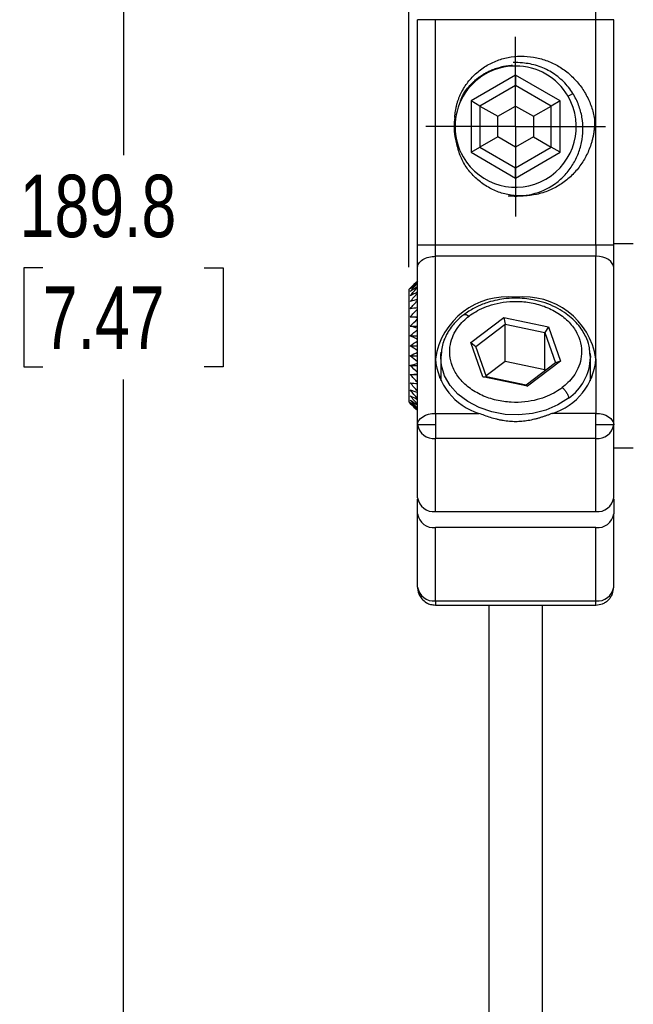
# Model space of a CAD drawing. Header units: millimetres. Extents: x 0 to 432, y 0 to 279.
# Tile 8 of 11: x 193 to 227, y 116 to 171. Entities that reach past the tile are written whole.
import ezdxf

# ---------------------------------------------------------------- set-up
doc = ezdxf.new("R2010")
doc.units = ezdxf.units.MM
doc.layers.add('DIMENSIONS', color=140, linetype='Continuous')
doc.layers.add('SLD-0', color=179, linetype='Continuous')
doc.styles.add('SLDTEXTSTYLE0', font='TXT', dxfattribs={"width": 0.75})
doc.dimstyles.new('SLDDIMSTYLE2', dxfattribs={"dimtxt": 3.5, "dimasz": 3.5, "dimexe": 0, "dimexo": 0.0625, "dimgap": 0.875, "dimtad": 0, "dimtih": 1, "dimtoh": 1, "dimdec": 1, "dimrnd": 1e-09, "dimzin": 12, "dimdsep": 46, "dimtxsty": 'SLDTEXTSTYLE0', "dimsah": 1, "dimcen": 0.09, "dimadec": 0, "dimazin": 3, "dimtfac": 1, "dimtdec": 1, "dimtofl": 0, "dimtmove": 0, "dimatfit": 3, "dimfxl": 0, "dimfrac": 2, "dimtolj": 1, "dimtzin": 12, "dimarcsym": 0})

# ---------------------------------------------------------------- blocks, each defined once
blk = doc.blocks.new('_D_13')
at = {"layer": 'DIMENSIONS'}
for p, q in [((214.771, 157.546), (214.771, 265.601)), ((273.371, 144.396), (273.371, 265.601)), ((214.771, 262.426), (235.41, 262.426)), ((239.545, 262.399), (238.479, 262.399)), ((238.479, 262.399), (238.479, 256.843)), ((248.597, 262.399), (249.663, 262.399)), ((249.663, 262.399), (249.663, 256.843)), ((273.371, 262.426), (252.733, 262.426)), ((238.479, 256.843), (239.545, 256.843)), ((249.663, 256.843), (248.597, 256.843))]:
    blk.add_line(p, q, dxfattribs=at)
for points in [[(214.771, 262.426), (218.271, 261.426), (218.271, 263.426)], [(273.371, 262.426), (269.871, 263.426), (269.871, 261.426)]]:
    blk.add_solid(points, dxfattribs=at)
at = {"layer": 'DIMENSIONS', "char_height": 3.5, "attachment_point": 1, "style": 'SLDTEXTSTYLE0'}
for s, insert in [('58.6', (239.545, 267.622)), ('2.31', (239.545, 261.354))]:
    blk.add_mtext(s, dxfattribs=dict(at, insert=insert))
blk = doc.blocks.new('_D_15')
at = {"layer": 'DIMENSIONS'}
for p, q in [((218.001, 252.426), (195.596, 252.426)), ((198.771, 252.426), (198.771, 163.82)), ((194.245, 157.499), (193.179, 157.499)), ((193.179, 157.499), (193.179, 151.943)), ((203.297, 157.499), (204.363, 157.499)), ((204.363, 157.499), (204.363, 151.943)), ((193.179, 151.943), (194.245, 151.943)), ((204.363, 151.943), (203.297, 151.943)), ((198.771, 62.626), (198.771, 151.232)), ((246.051, 62.626), (195.596, 62.626))]:
    blk.add_line(p, q, dxfattribs=at)
for points in [[(198.771, 252.426), (197.771, 248.926), (199.771, 248.926)], [(198.771, 62.626), (199.771, 66.126), (197.771, 66.126)]]:
    blk.add_solid(points, dxfattribs=at)
at = {"layer": 'DIMENSIONS', "char_height": 3.5, "attachment_point": 1, "style": 'SLDTEXTSTYLE0'}
for s, insert in [('189.8', (192.952, 162.722)), ('7.47', (194.245, 156.454))]:
    blk.add_mtext(s, dxfattribs=dict(at, insert=insert))
blk = doc.blocks.new('_D_16')
at = {"layer": 'DIMENSIONS'}
for p, q in [((223.541, 252.426), (289.313, 252.426)), ((286.138, 252.426), (286.138, 217.12)), ((281.613, 210.799), (280.546, 210.799)), ((280.546, 210.799), (280.546, 205.243)), ((290.664, 210.799), (291.73, 210.799)), ((291.73, 210.799), (291.73, 205.243)), ((280.546, 205.243), (281.613, 205.243)), ((291.73, 205.243), (290.664, 205.243)), ((286.138, 169.226), (286.138, 204.532)), ((263.79, 169.226), (289.313, 169.226))]:
    blk.add_line(p, q, dxfattribs=at)
for points in [[(286.138, 252.426), (285.138, 248.926), (287.138, 248.926)], [(286.138, 169.226), (287.138, 172.726), (285.138, 172.726)]]:
    blk.add_solid(points, dxfattribs=at)
at = {"layer": 'DIMENSIONS', "char_height": 3.5, "attachment_point": 1, "style": 'SLDTEXTSTYLE0'}
for s, insert in [('83.2', (281.613, 216.022)), ('3.28', (281.613, 209.754))]:
    blk.add_mtext(s, dxfattribs=dict(at, insert=insert))
blk = doc.blocks.new('SW_CENTERMARKSYMBOL_3')
at = {"layer": 'SLD-0', "color": 0}
for p, q in [((0, 2.54), (0, 5.04)), ((0, 0), (0, 2.54)), ((-2.54, 0), (-5.04, 0)), ((0, 0), (-2.54, 0)), ((0, 0), (0, -2.54)), ((0, 0), (2.54, 0)), ((2.54, 0), (5.04, 0)), ((0, -2.54), (0, -5.04))]:
    blk.add_line(p, q, dxfattribs=at)

msp = doc.modelspace()

# ---------------------------------------------------------------- linework, layer by layer
at = {"color": 7, "linetype": 'Continuous', "lineweight": 25}
for p, q in [((225.271, 171.426), (225.271, 172.426)), ((216.271, 171.426), (215.271, 171.426)), ((215.271, 158.79), (215.271, 171.426)), ((216.271, 158.79), (216.271, 171.426)), ((225.271, 171.426), (216.271, 171.426)), ((225.271, 158.79), (225.271, 171.426)), ((226.271, 171.426), (225.271, 171.426)), ((226.271, 158.79), (226.271, 171.426)), ((220.771, 168.312), (218.271, 166.869)), ((223.271, 166.869), (220.771, 168.312)), ((220.771, 168.312), (220.771, 167.735)), ((220.771, 167.735), (218.771, 166.58)), ((222.771, 166.58), (220.771, 167.735)), ((220.771, 166.58), (220.771, 167.735)), ((223.716, 167.126), (223.984, 167.281)), ((218.271, 166.869), (218.271, 163.982)), ((218.771, 166.58), (218.271, 166.869)), ((218.771, 166.58), (218.771, 164.271)), ((218.771, 166.58), (219.771, 166.003)), ((219.771, 166.003), (220.771, 166.58)), ((220.771, 166.58), (221.771, 166.003)), ((221.771, 166.003), (222.771, 166.58)), ((223.271, 166.869), (222.771, 166.58)), ((222.771, 164.271), (222.771, 166.58)), ((223.271, 163.982), (223.271, 166.869)), ((219.771, 164.848), (219.771, 166.003)), ((221.771, 166.003), (221.771, 164.848)), ((219.771, 164.848), (218.771, 164.271)), ((220.771, 164.271), (219.771, 164.848)), ((221.771, 164.848), (220.771, 164.271)), ((221.771, 164.848), (222.771, 164.271)), ((218.271, 163.982), (218.771, 164.271)), ((218.771, 164.271), (220.771, 163.116)), ((220.771, 163.116), (222.771, 164.271)), ((220.771, 164.271), (220.771, 163.116)), ((223.271, 163.982), (222.771, 164.271)), ((218.271, 163.982), (220.771, 162.539)), ((220.771, 162.539), (223.271, 163.982)), ((220.771, 162.539), (220.771, 163.116)), ((215.271, 158.79), (216.271, 158.79)), ((216.271, 158.147), (216.271, 158.79)), ((216.271, 158.79), (225.271, 158.79)), ((225.271, 158.79), (225.271, 158.147)), ((225.271, 158.79), (226.271, 158.79)), ((227.371, 158.851), (226.271, 158.851)), ((216.271, 152.397), (216.271, 158.147)), ((225.271, 158.147), (216.271, 158.147)), ((225.271, 152.397), (225.271, 158.147)), ((215.271, 148.69), (215.271, 157.504)), ((226.271, 148.69), (226.271, 157.504)), ((214.86, 156.365), (214.771, 156.276)), ((214.771, 156.276), (214.771, 149.976)), ((214.86, 154.745), (215.271, 154.745)), ((214.86, 154.234), (215.271, 154.234)), ((218.263, 153.301), (220.103, 154.706)), ((218.541, 153.083), (220.177, 154.332)), ((220.103, 154.706), (222.611, 154.188)), ((220.103, 154.706), (220.177, 154.332)), ((220.177, 152.243), (220.177, 154.332)), ((220.177, 154.332), (222.407, 153.871)), ((222.611, 154.188), (222.407, 153.871)), ((222.611, 154.188), (223.28, 152.265)), ((214.86, 153.688), (215.271, 153.688)), ((222.407, 153.871), (223.001, 152.162)), ((222.407, 151.782), (222.407, 153.871)), ((214.86, 153.126), (215.271, 153.126)), ((218.931, 151.378), (218.263, 153.301)), ((218.263, 153.301), (218.541, 153.083)), ((219.135, 151.374), (218.541, 153.083)), ((214.86, 152.563), (215.271, 152.563)), ((216.613, 152.781), (216.571, 152.463)), ((224.971, 152.461), (224.939, 152.72)), ((224.96, 152.699), (224.971, 152.462)), ((214.86, 152.018), (215.271, 152.018)), ((216.271, 149.333), (216.271, 152.397)), ((216.571, 152.462), (216.571, 151.16)), ((220.177, 152.243), (219.115, 151.432)), ((222.407, 151.782), (220.177, 152.243)), ((223.001, 152.162), (221.365, 150.913)), ((223.28, 152.265), (221.439, 150.86)), ((223.28, 152.265), (223.001, 152.162)), ((224.971, 151.16), (224.971, 152.462)), ((225.271, 152.397), (225.271, 149.333)), ((214.86, 151.506), (215.271, 151.506)), ((216.571, 151.45), (216.503, 151.305)), ((222.427, 151.724), (222.407, 151.782)), ((225.039, 151.305), (224.971, 151.45)), ((221.439, 150.86), (218.931, 151.378)), ((218.931, 151.378), (219.135, 151.374)), ((221.365, 150.913), (219.135, 151.374)), ((221.365, 150.913), (221.439, 150.86)), ((214.771, 149.976), (214.864, 149.883)), ((216.271, 149.333), (218.71, 149.333)), ((225.271, 149.333), (222.833, 149.333)), ((225.271, 148.69), (225.271, 149.333)), ((215.271, 144.59), (215.271, 148.69)), ((225.271, 147.924), (225.271, 148.69)), ((226.271, 144.59), (226.271, 148.69)), ((225.271, 147.924), (216.271, 147.924)), ((216.271, 143.824), (216.271, 147.924)), ((225.271, 143.824), (225.271, 147.924)), ((226.271, 147.401), (227.371, 147.401)), ((215.271, 143.69), (215.271, 144.52)), ((226.271, 144.52), (226.271, 143.69)), ((215.271, 139.576), (215.271, 143.69)), ((216.271, 143.824), (225.271, 143.824)), ((226.271, 139.576), (226.271, 143.69)), ((225.271, 142.924), (216.271, 142.924)), ((216.271, 138.81), (216.271, 142.924)), ((225.271, 138.81), (225.271, 142.924)), ((216.271, 138.81), (225.271, 138.81)), ((216.27, 138.576), (225.271, 138.576)), ((219.271, 138.576), (219.271, 92.426)), ((222.271, 92.426), (222.271, 138.576))]:
    msp.add_line(p, q, dxfattribs=at)
at = {"color": 8, "linetype": 'Continuous', "lineweight": 25}
msp.add_line((225.271, 138.576), (225.271, 138.81), dxfattribs=at)
at = {"color": 7, "linetype": 'Continuous', "lineweight": 25, "flags": 128}
for points in [[(226.271, 157.504), (226.252, 157.63), (226.195, 157.75), (226.103, 157.861), (225.978, 157.959), (225.827, 158.039), (225.654, 158.098), (225.466, 158.135), (225.271, 158.147)], [(216.571, 152.462), (216.576, 152.616), (216.589, 152.76)], [(215.271, 148.69), (215.29, 148.816), (215.347, 148.936), (215.44, 149.048), (215.564, 149.145), (215.716, 149.225), (215.888, 149.284), (216.076, 149.321), (216.271, 149.333)], [(225.271, 149.333), (225.466, 149.321), (225.654, 149.284), (225.827, 149.225), (225.978, 149.145), (226.103, 149.048), (226.195, 148.936), (226.252, 148.816), (226.271, 148.69)]]:
    msp.add_lwpolyline(points, dxfattribs=at)
at = {"color": 8, "linetype": 'Continuous', "lineweight": 25, "flags": 128}
msp.add_lwpolyline([(223.736, 150.183), (223.139, 149.804), (222.461, 149.516), (221.726, 149.329), (220.958, 149.248), (220.184, 149.276), (219.43, 149.413), (218.721, 149.654), (218.083, 149.99), (217.535, 150.41), (217.099, 150.901), (216.787, 151.444), (216.61, 152.023), (216.571, 152.462)], dxfattribs=at)
at = {"color": 7, "linetype": 'Continuous', "lineweight": 25}
for centre, radius, start, end in [((220.771, 165.426), 3.4, 30, 210), ((220.771, 165.426), 3.4, 210, 30), ((220.771, 165.426), 3.45, 171.3956, 180), ((220.771, 165.426), 3.45, 180, 198.454), ((220.771, 165.426), 3.9, 263.7751, 303.8998), ((220.306, 151.791), 4.081, 83.4592, 171.4482), ((221.236, 151.791), 4.081, 8.5518, 96.5408), ((219.739, 152.655), 3.477, 184.2414, 252.7836), ((221.804, 152.655), 3.477, 287.2164, 355.7586), ((216.168, 148.825), 0.907, 188.5516, 276.5409), ((225.374, 148.825), 0.907, 263.4591, 351.4484), ((216.168, 144.725), 0.907, 188.5516, 276.5408), ((225.374, 144.725), 0.907, 263.4592, 351.4484), ((216.168, 143.825), 0.907, 188.5516, 276.5408), ((225.374, 143.825), 0.907, 263.4592, 351.4484), ((216.168, 139.711), 0.907, 188.5517, 276.5408), ((225.374, 139.711), 0.907, 263.4592, 351.4483)]:
    msp.add_arc(centre, radius, start, end, dxfattribs=at)
at = {"color": 8, "linetype": 'Continuous', "lineweight": 25}
msp.add_arc((222.082, 152.553), 2.891, 304.904, 358.1805, dxfattribs=at)
at = {"color": 7, "linetype": 'Continuous', "lineweight": 25}
msp.add_ellipse((220.249, 160.547), major_axis=(0.905, 8.45), ratio=0.816497, start_param=0, end_param=0.075141, dxfattribs=at)
for points, knots in [([(217.36, 165.942), (217.364, 166.002), (217.372, 166.122), (217.395, 166.301), (217.427, 166.477), (217.467, 166.651), (217.517, 166.823), (217.575, 166.992), (217.643, 167.159), (217.793, 167.483), (218.081, 167.943), (218.58, 168.464), (219.167, 168.887), (219.821, 169.186), (220.521, 169.36), (221.24, 169.399), (221.958, 169.312), (222.645, 169.1), (223.286, 168.772), (223.858, 168.334), (224.35, 167.807), (224.681, 167.305), (224.894, 166.877), (225.026, 166.543), (225.132, 166.199), (225.178, 165.964), (225.202, 165.846)], [0, 0, 0, 0, 0.015792, 0.031463, 0.047053, 0.062604, 0.078157, 0.093754, 0.109436, 0.125244, 0.187126, 0.250177, 0.312618, 0.375113, 0.43709, 0.50004, 0.562473, 0.624953, 0.687231, 0.749822, 0.81226, 0.874739, 0.906149, 0.93735, 0.968562, 1, 1, 1, 1]), ([(217.651, 166.768), (217.689, 166.903), (217.749, 167.121), (217.926, 167.379), (218.076, 167.585), (218.244, 167.778), (218.424, 167.959), (218.563, 168.078), (218.726, 168.206), (218.874, 168.311), (219.081, 168.435), (219.272, 168.536), (219.502, 168.638), (219.721, 168.714), (219.929, 168.773), (220.13, 168.818), (220.356, 168.855), (220.516, 168.864), (220.591, 168.868)], [0, 0, 0, 0, 0.108857, 0.175461, 0.242061, 0.308655, 0.375244, 0.441828, 0.451639, 0.536791, 0.583765, 0.640026, 0.705574, 0.780407, 0.821068, 0.874764, 0.941493, 1, 1, 1, 1]), ([(223.984, 167.281), (223.832, 167.526), (223.654, 167.749), (223.249, 168.15), (223.019, 168.33), (222.532, 168.625), (222.27, 168.745), (221.723, 168.921), (221.442, 168.977), (221.154, 168.997)], [0, 0, 0, 0, 0.25, 0.25, 0.5, 0.5, 0.75, 0.75, 1, 1, 1, 1]), ([(222.946, 162.189), (223.142, 162.329), (223.321, 162.485), (223.648, 162.828), (223.798, 163.017), (224.059, 163.418), (224.169, 163.628), (224.351, 164.066), (224.422, 164.298), (224.519, 164.764), (224.546, 165), (224.553, 165.475), (224.534, 165.717), (224.452, 166.185), (224.388, 166.413), (224.218, 166.86), (224.111, 167.076), (223.984, 167.281)], [0, 0, 0, 0, 0.125, 0.125, 0.25, 0.25, 0.375, 0.375, 0.5, 0.5, 0.625, 0.625, 0.75, 0.75, 0.875, 0.875, 1, 1, 1, 1]), ([(225.202, 165.846), (225.202, 165.775), (225.203, 165.636), (225.192, 165.428), (225.172, 165.222), (225.142, 165.018), (225.102, 164.816), (225.053, 164.616), (224.945, 164.255), (224.732, 163.746), (224.342, 163.137), (223.856, 162.6), (223.286, 162.153), (222.644, 161.816), (221.953, 161.601), (221.233, 161.513), (220.51, 161.555), (219.806, 161.733), (219.152, 162.045), (218.569, 162.476), (218.161, 162.922), (217.893, 163.323), (217.726, 163.644), (217.589, 163.981), (217.529, 164.216), (217.499, 164.334)], [0, 0, 0, 0, 0.018212, 0.036258, 0.054176, 0.072007, 0.089793, 0.107574, 0.125392, 0.187784, 0.250215, 0.312493, 0.375095, 0.437495, 0.499926, 0.562215, 0.624865, 0.687253, 0.74966, 0.811958, 0.874527, 0.905688, 0.937017, 0.968564, 1, 1, 1, 1]), ([(215.271, 157.504), (215.271, 157.541), (215.271, 157.613), (215.271, 157.729), (215.271, 157.85), (215.271, 157.975), (215.271, 158.134), (215.271, 158.327), (215.271, 158.557), (215.271, 158.712), (215.271, 158.79)], [0, 0, 0, 0, 0.100446, 0.200186, 0.299711, 0.399515, 0.500087, 0.667018, 0.832894, 1, 1, 1, 1]), ([(226.271, 157.504), (226.271, 157.679), (226.271, 157.885), (226.271, 158.327), (226.271, 158.562), (226.271, 158.79)], [0, 0, 0, 0, 0.5, 0.5, 1, 1, 1, 1]), ([(215.271, 157.504), (215.271, 157.58), (215.293, 157.662), (215.39, 157.82), (215.466, 157.896), (215.662, 158.021), (215.78, 158.07), (216.026, 158.133), (216.153, 158.147), (216.271, 158.147)], [0, 0, 0, 0, 0.25, 0.25, 0.5, 0.5, 0.75, 0.75, 1, 1, 1, 1]), ([(224.939, 152.72), (224.928, 152.853), (224.901, 153.174), (224.738, 153.588), (224.512, 154.002), (224.245, 154.358), (223.907, 154.7), (223.495, 155.018), (223.006, 155.304), (222.442, 155.537), (221.899, 155.684), (221.374, 155.769), (220.84, 155.806), (220.105, 155.776), (219.447, 155.645), (218.855, 155.438), (218.373, 155.223), (218.045, 154.997), (217.856, 154.867)], [0, 0, 0, 0, 0.0504413, 0.1226331, 0.1704651, 0.2267016, 0.2856282, 0.3424985, 0.4082776, 0.478045, 0.5439385, 0.5906846, 0.6486393, 0.7147244, 0.8248063, 0.8623966, 0.9208462, 1, 1, 1, 1]), ([(218.159, 154.791), (218.378, 154.957), (218.651, 155.126), (219.344, 155.416), (219.766, 155.537), (220.498, 155.616), (220.759, 155.625), (221.298, 155.596), (221.577, 155.558), (222.132, 155.428), (222.408, 155.336), (222.929, 155.097), (223.174, 154.951), (223.61, 154.617), (223.799, 154.428), (224.109, 154.028), (224.229, 153.817), (224.397, 153.391), (224.445, 153.177), (224.481, 152.764), (224.468, 152.565), (224.363, 152.004), (224.203, 151.681), (223.822, 151.151), (223.601, 150.942), (223.383, 150.776)], [0, 0, 0, 0, 0.125, 0.125, 0.25, 0.25, 0.3125, 0.3125, 0.375, 0.375, 0.4375, 0.4375, 0.5, 0.5, 0.5625, 0.5625, 0.625, 0.625, 0.6875, 0.6875, 0.75, 0.75, 0.875, 0.875, 1, 1, 1, 1]), ([(217.856, 154.867), (217.714, 154.749), (217.479, 154.555), (217.199, 154.231), (217.01, 153.961), (216.877, 153.721), (216.76, 153.467), (216.645, 153.16), (216.624, 152.906), (216.613, 152.781)], [0, 0, 0, 0, 0.2091941, 0.3464972, 0.5023866, 0.6020369, 0.6787372, 0.8420652, 1, 1, 1, 1]), ([(223.383, 150.776), (223.165, 150.609), (222.891, 150.441), (222.198, 150.151), (221.777, 150.029), (221.044, 149.95), (220.784, 149.941), (220.244, 149.97), (219.965, 150.008), (219.41, 150.138), (219.135, 150.23), (218.613, 150.469), (218.368, 150.615), (217.933, 150.95), (217.743, 151.138), (217.433, 151.538), (217.314, 151.75), (217.146, 152.175), (217.097, 152.389), (217.061, 152.802), (217.074, 153.002), (217.18, 153.563), (217.34, 153.885), (217.72, 154.415), (217.941, 154.624), (218.159, 154.791)], [0, 0, 0, 0, 0.125, 0.125, 0.25, 0.25, 0.3125, 0.3125, 0.375, 0.375, 0.4375, 0.4375, 0.5, 0.5, 0.5625, 0.5625, 0.625, 0.625, 0.6875, 0.6875, 0.75, 0.75, 0.875, 0.875, 1, 1, 1, 1]), ([(223.383, 150.776), (223.425, 150.744), (223.47, 150.702), (223.556, 150.604), (223.598, 150.547), (223.667, 150.432), (223.694, 150.373), (223.728, 150.267), (223.736, 150.221), (223.736, 150.183)], [0, 0, 0, 0, 0.25, 0.25, 0.5, 0.5, 0.75, 0.75, 1, 1, 1, 1]), ([(220.771, 148.864), (220.713, 148.865), (220.596, 148.866), (220.42, 148.879), (220.243, 148.898), (220.065, 148.925), (219.886, 148.959), (219.651, 149.014), (219.364, 149.095), (219.029, 149.209), (218.816, 149.292), (218.71, 149.333)], [0, 0, 0, 0, 0.081416, 0.163481, 0.246353, 0.33019, 0.415141, 0.501351, 0.668529, 0.834449, 1, 1, 1, 1]), ([(222.833, 149.333), (222.779, 149.312), (222.673, 149.271), (222.51, 149.21), (222.344, 149.151), (222.175, 149.096), (222.003, 149.045), (221.77, 148.984), (221.476, 148.921), (221.123, 148.873), (220.888, 148.867), (220.771, 148.864)], [0, 0, 0, 0, 0.083276, 0.166523, 0.249854, 0.333384, 0.417227, 0.501493, 0.671645, 0.837412, 1, 1, 1, 1]), ([(216.271, 148.69), (216.153, 148.69), (216.026, 148.69), (215.78, 148.69), (215.662, 148.69), (215.466, 148.69), (215.39, 148.69), (215.293, 148.69), (215.271, 148.69), (215.271, 148.69)], [0, 0, 0, 0, 0.25, 0.25, 0.5, 0.5, 0.75, 0.75, 1, 1, 1, 1]), ([(216.271, 148.69), (216.271, 148.545), (216.271, 148.4), (216.271, 148.136), (216.271, 148.018), (216.271, 147.924)], [0, 0, 0, 0, 0.5, 0.5, 1, 1, 1, 1]), ([(226.271, 148.69), (226.271, 148.69), (226.25, 148.69), (226.152, 148.69), (226.076, 148.69), (225.881, 148.69), (225.762, 148.69), (225.516, 148.69), (225.389, 148.69), (225.271, 148.69)], [0, 0, 0, 0, 0.25, 0.25, 0.5, 0.5, 0.75, 0.75, 1, 1, 1, 1]), ([(215.271, 139.576), (215.276, 139.498), (215.286, 139.354), (215.366, 139.13), (215.514, 138.897), (215.741, 138.712), (216.009, 138.597), (216.18, 138.583), (216.271, 138.576)], [0, 0, 0, 0, 0.1487422, 0.276454, 0.4503384, 0.6721511, 0.8266495, 1, 1, 1, 1]), ([(225.271, 138.576), (225.397, 138.589), (225.59, 138.61), (225.823, 138.735), (225.983, 138.864), (226.113, 139.025), (226.237, 139.257), (226.258, 139.451), (226.271, 139.576)], [0, 0, 0, 0, 0.2396618, 0.3686191, 0.5002705, 0.631883, 0.7607274, 1, 1, 1, 1])]:
    msp.add_open_spline(points, degree=3, knots=knots, dxfattribs=at)
for points in [[(215.271, 156.765), (215.132, 156.633), (214.995, 156.5), (214.86, 156.365)], [(214.86, 156.316), (214.995, 156.465), (215.132, 156.612), (215.271, 156.758)], [(215.271, 156.661), (215.132, 156.547), (214.995, 156.432), (214.86, 156.316)], [(214.86, 156.17), (214.995, 156.329), (215.132, 156.486), (215.271, 156.641)], [(215.271, 156.45), (215.132, 156.357), (214.995, 156.264), (214.86, 156.17)], [(214.86, 155.931), (214.995, 156.095), (215.132, 156.257), (215.271, 156.417)], [(215.271, 156.137), (215.132, 156.069), (214.995, 156.001), (214.86, 155.931)], [(214.86, 155.607), (214.995, 155.771), (215.132, 155.933), (215.271, 156.094)], [(215.271, 155.734), (215.132, 155.692), (214.995, 155.65), (214.86, 155.607)], [(214.86, 155.208), (214.995, 155.367), (215.132, 155.524), (215.271, 155.68)], [(215.271, 155.25), (215.132, 155.236), (214.995, 155.222), (214.86, 155.208)], [(214.86, 154.745), (214.995, 154.894), (215.132, 155.042), (215.271, 155.188)], [(215.271, 154.703), (215.132, 154.717), (214.995, 154.731), (214.86, 154.745)], [(214.86, 154.234), (214.995, 154.368), (215.132, 154.502), (215.271, 154.634)], [(215.271, 154.107), (215.132, 154.149), (214.995, 154.191), (214.86, 154.234)], [(214.86, 153.688), (214.995, 153.805), (215.132, 153.92), (215.271, 154.033)], [(215.271, 153.482), (215.132, 153.55), (214.995, 153.619), (214.86, 153.688)], [(214.86, 153.126), (214.995, 153.22), (215.132, 153.313), (215.271, 153.406)], [(215.271, 152.846), (215.132, 152.938), (214.995, 153.031), (214.86, 153.126)], [(214.86, 152.563), (214.995, 152.633), (215.132, 152.701), (215.271, 152.77)], [(215.271, 152.218), (215.132, 152.332), (214.995, 152.447), (214.86, 152.563)], [(214.86, 152.018), (214.995, 152.06), (215.132, 152.102), (215.271, 152.144)], [(215.271, 151.618), (215.132, 151.75), (214.995, 151.883), (214.86, 152.018)], [(214.86, 151.506), (214.995, 151.52), (215.132, 151.535), (215.271, 151.549)], [(215.271, 151.064), (215.132, 151.21), (214.995, 151.357), (214.86, 151.506)], [(214.86, 151.044), (214.995, 151.029), (215.132, 151.015), (215.271, 151.001)], [(215.271, 150.572), (215.132, 150.728), (214.995, 150.885), (214.86, 151.044)], [(214.86, 150.644), (214.995, 150.602), (215.132, 150.56), (215.271, 150.518)], [(215.271, 150.158), (215.132, 150.318), (214.995, 150.48), (214.86, 150.644)], [(214.86, 150.32), (214.995, 150.251), (215.132, 150.182), (215.271, 150.114)], [(215.271, 149.834), (215.132, 149.995), (214.995, 150.157), (214.86, 150.32)], [(214.86, 150.082), (214.995, 149.987), (215.132, 149.894), (215.271, 149.802)], [(215.271, 149.61), (215.132, 149.766), (214.995, 149.923), (214.86, 150.082)], [(214.86, 149.936), (214.995, 149.819), (215.132, 149.704), (215.271, 149.59)], [(215.271, 149.493), (215.132, 149.639), (214.995, 149.787), (214.86, 149.936)], [(214.86, 149.886), (214.995, 149.752), (215.132, 149.619), (215.271, 149.486)], [(216.271, 149.333), (216.271, 149.155), (216.271, 148.923), (216.271, 148.69)]]:
    msp.add_open_spline(points, degree=3, dxfattribs=at)
at = {"color": 8, "linetype": 'Continuous', "lineweight": 25}
for points, knots in [([(217.857, 154.865), (217.859, 154.868), (217.872, 154.882), (217.909, 154.891), (217.964, 154.89), (218.047, 154.866), (218.115, 154.82), (218.159, 154.791)], [0, 0, 0, 0, 0.041642, 0.241371, 0.441103, 0.636681, 1, 1, 1, 1]), ([(216.271, 138.81), (216.271, 138.734), (216.271, 138.598), (216.271, 138.592), (216.271, 138.589)], [0, 0, 0, 0, 0.562108, 1, 1, 1, 1])]:
    msp.add_open_spline(points, degree=3, knots=knots, dxfattribs=at)

# ---------------------------------------------------------------- block references
at = {"layer": 'SLD-0'}
msp.add_blockref('SW_CENTERMARKSYMBOL_3', (220.771, 165.426), dxfattribs=at)

# ---------------------------------------------------------------- dimensions: what is measured, and where the dimension line sits
at = {"layer": 'DIMENSIONS'}
dim = msp.add_linear_dim(base=(214.771, 262.426), p1=(273.371, 143.126), p2=(214.771, 156.276), dimstyle='SLDDIMSTYLE2', dxfattribs=at)
dim.commit()
dim.dimension.update_dxf_attribs({"geometry": '_D_13', "text_midpoint": (244.071, 262.426), "dimtype": 160})
for base, p1, p2, picture, middle in [((198.771, 252.426), (247.321, 62.626), (219.271, 252.426), '_D_15', (198.771, 157.526)), ((286.138, 252.426), (262.52, 169.226), (222.271, 252.426), '_D_16', (286.138, 210.826))]:
    dim = msp.add_linear_dim(base=base, p1=p1, p2=p2, angle=90, dimstyle='SLDDIMSTYLE2', dxfattribs=at)
    dim.commit()
    dim.dimension.update_dxf_attribs({"geometry": picture, "text_midpoint": middle, "dimtype": 160})

doc.saveas('drawing.dxf')
